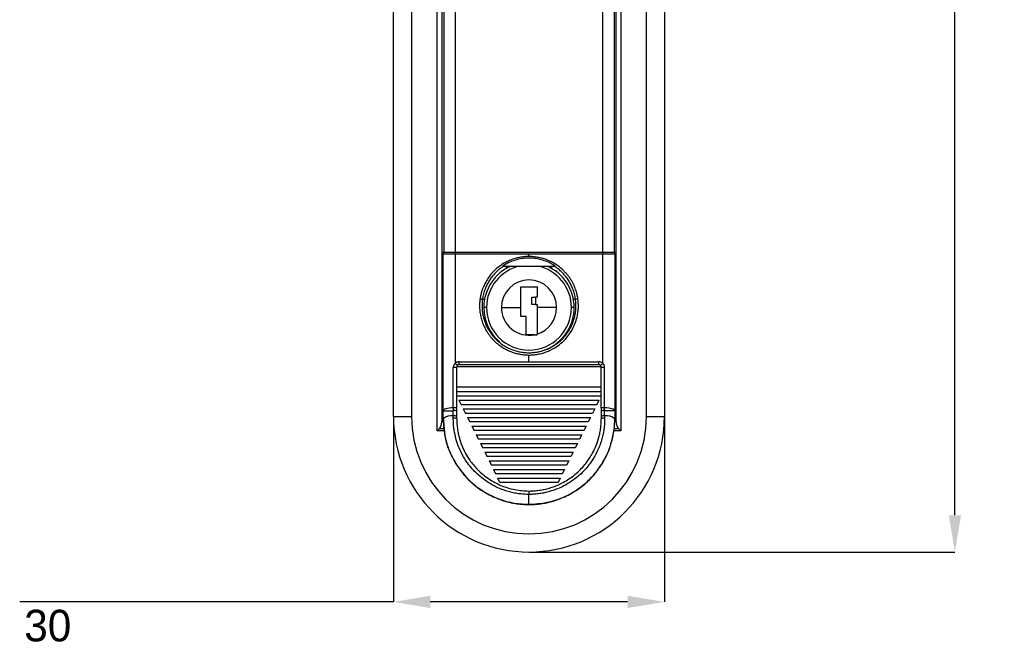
# Model space of a CAD drawing. Header units: millimetres. Extents: x 16 to 559, y 27 to 410.
# Tile 1 of 8: x 95 to 204, y 160 to 230. Entities that reach past the tile are written whole.
import ezdxf

# ---------------------------------------------------------------- set-up
doc = ezdxf.new("R2010")
doc.units = ezdxf.units.MM
doc.header["$PDSIZE"] = -1
doc.layers.add('1轮廓实线层', color=7, linetype='Continuous')
doc.layers.add('7标注层', color=3, linetype='Continuous')
doc.styles.add('SLDTEXTSTYLE5', font='TXT', dxfattribs={"width": 0.7})
doc.dimstyles.new('SLDDIMSTYLE0', dxfattribs={"dimtxt": 3.5, "dimasz": 4.08, "dimexe": 0, "dimexo": 0.0625, "dimgap": 0.875, "dimtad": 2, "dimlfac": 2, "dimrnd": 1e-09, "dimzin": 12, "dimdsep": 46, "dimtxsty": 'SLDTEXTSTYLE5', "dimsah": 1, "dimcen": 0.09, "dimadec": 0, "dimazin": 3, "dimtfac": 1, "dimtofl": 0, "dimtmove": 0, "dimatfit": 3, "dimfxl": 1, "dimfrac": 2, "dimtolj": 1, "dimtzin": 12, "dimarcsym": 0})

# ---------------------------------------------------------------- blocks, each defined once
blk = doc.blocks.new('_D_1')
at = {"layer": '7标注层', "color": 0, "lineweight": -2, "transparency": 16777216}
for p, q in [((135.9, 186.01), (135.9, 165.55)), ((165.9, 186.01), (165.9, 165.55)), ((135.9, 165.55), (94.53, 165.55)), ((161.82, 165.55), (139.98, 165.55))]:
    blk.add_line(p, q, dxfattribs=at)
at = {"layer": '7标注层', "color": 0, "transparency": 16777216}
for points in [[(139.98, 166.23), (139.98, 164.87), (135.9, 165.55)], [(161.82, 166.23), (161.82, 164.87), (165.9, 165.55)]]:
    blk.add_solid(points, dxfattribs=at)
at = {"layer": 'Defpoints', "color": 0, "transparency": 16777216}
for p in [(135.9, 186.07), (165.9, 186.07), (165.9, 165.55)]:
    blk.add_point(p, dxfattribs=at)
at = {"layer": '7标注层', "color": 0, "transparency": 16777216, "insert": (97.64, 164.68), "char_height": 3.5, "attachment_point": 2}
blk.add_mtext('\\A1;30', dxfattribs=at)
blk = doc.blocks.new('_D_2')
at = {"layer": '7标注层', "color": 0, "lineweight": -2, "transparency": 16777216}
for p, q in [((150.96, 295.87), (198.04, 295.87)), ((198.04, 175.15), (198.04, 291.79)), ((150.96, 171.07), (198.04, 171.07))]:
    blk.add_line(p, q, dxfattribs=at)
at = {"layer": '7标注层', "color": 0, "transparency": 16777216}
for points in [[(197.36, 291.79), (198.72, 291.79), (198.04, 295.87)], [(197.36, 175.15), (198.72, 175.15), (198.04, 171.07)]]:
    blk.add_solid(points, dxfattribs=at)
at = {"layer": 'Defpoints', "color": 0, "transparency": 16777216}
for p in [(150.9, 295.87), (198.04, 295.87), (150.9, 171.07)]:
    blk.add_point(p, dxfattribs=at)
at = {"layer": '7标注层', "color": 0, "transparency": 16777216, "insert": (198.92, 235.15), "char_height": 3.5, "attachment_point": 2, "rotation": 90}
blk.add_mtext('\\A1;120', dxfattribs=at)

msp = doc.modelspace()

# ---------------------------------------------------------------- linework, layer by layer
at = {"layer": '1轮廓实线层'}
for p, q in [((135.9021, 186.0737), (135.9021, 280.8737)), ((137.9021, 280.8737), (137.9021, 186.0737)), ((163.9021, 186.0737), (163.9021, 280.8737)), ((165.9021, 280.8737), (165.9021, 186.0737)), ((140.7521, 184.4935), (140.7521, 270.6237)), ((141.2521, 270.6237), (141.2521, 185.4935)), ((160.5521, 185.4935), (160.5521, 270.6237)), ((161.0521, 270.6237), (161.0521, 184.4935)), ((141.4784, 240.9948), (141.4784, 204.2237)), ((142.7481, 240.9948), (142.7481, 204.2237)), ((159.056, 240.9948), (159.056, 204.2237)), ((160.3257, 240.9948), (160.3257, 204.2237)), ((141.4785, 204.2237), (141.2521, 204.2237)), ((141.4021, 204.0237), (141.2521, 204.0237)), ((142.7399, 204.0237), (141.4021, 204.0237)), ((141.4021, 186.7075), (141.4021, 204.0237)), ((142.7481, 204.2237), (141.4784, 204.2237)), ((142.7399, 204.0237), (142.7398, 191.9423)), ((150.9021, 204.0237), (142.7399, 204.0237)), ((159.056, 204.2237), (142.7481, 204.2237)), ((150.9021, 203.7737), (150.9021, 204.0237)), ((159.0642, 204.0237), (150.9021, 204.0237)), ((160.3257, 204.2237), (159.056, 204.2237)), ((159.0643, 191.9423), (159.0642, 204.0237)), ((160.402, 204.0237), (159.0642, 204.0237)), ((160.5521, 204.2237), (160.3256, 204.2237)), ((160.402, 204.0237), (160.402, 186.7075)), ((160.5521, 204.0237), (160.402, 204.0237)), ((147.9945, 202.7237), (153.8096, 202.7237)), ((148.4021, 202.4538), (148.4021, 202.7237)), ((153.4021, 202.7237), (153.4021, 202.4538)), ((150.0021, 200.4237), (151.8021, 200.4237)), ((150.0021, 198.1237), (150.0021, 200.4237)), ((151.8021, 200.4237), (151.8021, 199.2737)), ((145.7564, 199.0737), (145.9931, 199.0737)), ((151.2021, 198.4737), (151.2021, 199.2737)), ((151.6221, 199.2737), (151.6221, 198.4737)), ((151.8021, 199.2737), (151.6221, 199.2737)), ((151.6221, 198.4737), (151.8021, 198.4737)), ((151.8021, 198.4737), (151.8021, 198.1237)), ((155.811, 199.0737), (156.0477, 199.0737)), ((146.2021, 198.1237), (145.9021, 198.1237)), ((147.8426, 198.1237), (150.0021, 198.1237)), ((150.0021, 197.1237), (150.0021, 198.1237)), ((153.9615, 198.1237), (151.8021, 198.1237)), ((151.8021, 198.1237), (151.8021, 195.1996)), ((155.9021, 198.1237), (155.6021, 198.1237)), ((150.6021, 197.1237), (150.0021, 197.1237)), ((150.6021, 195.1237), (150.6021, 197.1237)), ((151.5021, 195.1237), (150.6021, 195.1237)), ((151.5021, 195.1237), (151.8021, 195.1237)), ((151.8021, 195.1237), (151.8021, 195.1996)), ((141.2521, 193.6237), (141.4021, 193.6237)), ((141.4021, 193.3237), (141.2521, 193.3237)), ((148.4021, 193.7641), (148.4021, 193.7935)), ((153.4021, 193.7935), (153.4021, 193.7641)), ((160.402, 193.6237), (160.5521, 193.6237)), ((160.5521, 193.3237), (160.402, 193.3237)), ((143.1713, 192.1237), (150.9021, 192.1237)), ((143.202, 191.8237), (158.6021, 191.8237)), ((150.9021, 192.1237), (150.9021, 192.8737)), ((150.9021, 192.1237), (158.6328, 192.1237)), ((142.5271, 191.5237), (142.9021, 191.5237)), ((142.5271, 187.0322), (142.5271, 191.5237)), ((142.9021, 187.0322), (142.9021, 191.5237)), ((142.9123, 191.6013), (158.8918, 191.6013)), ((158.9021, 191.5237), (159.277, 191.5237)), ((158.9021, 187.0322), (158.9021, 191.5237)), ((159.277, 187.0322), (159.277, 191.5237)), ((141.4021, 189.8237), (141.2521, 189.8237)), ((160.5521, 189.8237), (160.402, 189.8237)), ((158.9021, 189.3237), (142.9021, 189.3237)), ((142.9021, 188.8214), (158.9021, 188.8214)), ((158.8837, 188.3323), (142.9204, 188.3323)), ((143.1534, 187.8651), (143.3972, 187.376)), ((143.1536, 187.8651), (158.6504, 187.8651)), ((158.6507, 187.8651), (158.4069, 187.376)), ((158.9021, 188.3692), (158.8837, 188.3323)), ((141.4021, 185.8237), (141.4021, 186.7075)), ((142.9021, 187.0322), (142.5271, 187.0322)), ((142.5271, 186.1444), (142.5271, 186.7115)), ((142.9021, 186.0802), (142.9021, 186.6474)), ((158.4069, 187.376), (143.3972, 187.376)), ((143.6302, 186.9088), (143.874, 186.4197)), ((143.6304, 186.9088), (158.1736, 186.9088)), ((157.9301, 186.4197), (143.874, 186.4197)), ((158.1739, 186.9088), (157.9301, 186.4197)), ((159.277, 187.0322), (158.9021, 187.0322)), ((158.9021, 186.6474), (158.9021, 186.0802)), ((159.2771, 186.1444), (159.277, 186.7115)), ((160.402, 186.7075), (160.402, 185.8237)), ((135.9021, 186.0737), (137.9021, 186.0737)), ((141.4028, 185.9192), (141.6023, 183.9247)), ((144.107, 185.9524), (144.3508, 185.4634)), ((144.1072, 185.9524), (157.6968, 185.9524)), ((157.4533, 185.4634), (144.3508, 185.4634)), ((157.6971, 185.9524), (157.4533, 185.4634)), ((158.9021, 186.0802), (158.9021, 185.8237)), ((163.9021, 186.0737), (165.9021, 186.0737)), ((141.4964, 184.4935), (140.7521, 184.4935)), ((141.0021, 184.7435), (141.4664, 184.7435)), ((144.5838, 184.9961), (144.8276, 184.5071)), ((144.584, 184.9961), (157.22, 184.9961)), ((156.9765, 184.5071), (144.8276, 184.5071)), ((157.2203, 184.9961), (156.9765, 184.5071)), ((161.0521, 184.4935), (160.3077, 184.4935)), ((160.3377, 184.7435), (160.8021, 184.7435)), ((145.0606, 184.0398), (145.3044, 183.5508)), ((145.0608, 184.0398), (156.7432, 184.0398)), ((156.4997, 183.5508), (145.3044, 183.5508)), ((156.7435, 184.0398), (156.4997, 183.5508)), ((145.5374, 183.0835), (145.7812, 182.5945)), ((145.5376, 183.0835), (156.2664, 183.0835)), ((156.0229, 182.5945), (145.7812, 182.5945)), ((146.0142, 182.1272), (146.258, 181.6382)), ((146.0144, 182.1272), (155.7896, 182.1272)), ((155.7899, 182.1272), (155.5461, 181.6382)), ((156.2667, 183.0835), (156.0229, 182.5945)), ((155.5461, 181.6382), (146.258, 181.6382)), ((146.491, 181.1709), (146.7348, 180.6818)), ((146.4912, 181.1709), (155.3128, 181.1709)), ((155.3131, 181.1709), (155.0693, 180.6818)), ((155.0693, 180.6818), (146.7348, 180.6818)), ((146.9678, 180.2146), (147.2116, 179.7255)), ((146.968, 180.2146), (154.836, 180.2146)), ((154.8363, 180.2146), (154.5925, 179.7255)), ((154.5925, 179.7255), (147.2116, 179.7255)), ((147.6884, 178.7692), (147.4446, 179.2583)), ((147.4448, 179.2583), (154.3592, 179.2583)), ((154.1157, 178.7692), (147.6884, 178.7692)), ((154.3595, 179.2583), (154.1157, 178.7692))]:
    msp.add_line(p, q, dxfattribs=at)
at = {"layer": '1轮廓实线层', "flags": 128}
msp.add_lwpolyline([(142.9021, 185.8238), (142.9021, 185.8559), (142.9021, 185.888), (142.9021, 185.92), (142.9021, 185.9521), (142.9021, 185.9841), (142.9021, 186.0162), (142.9021, 186.0482), (142.9021, 186.0802)], dxfattribs=at)
at = {"layer": '1轮廓实线层'}
for centre, radius, start, end in [((141.7021, 204.0237), 0.3, 138.189685, 180), ((144.9133, 204.0341), 2.1734, 174.99598, 180.274805), ((156.8908, 204.0341), 2.1734, 359.725194, 5.004021), ((160.1021, 204.0237), 0.3, 0, 41.810315), ((150.9021, 198.1237), 5, 113.073918, 180), ((150.9021, 198.1237), 4.7, 101.840274, 180), ((150.9021, 198.1237), 4.7, 0, 78.159726), ((150.9021, 198.1237), 5, 360, 66.926082), ((150.9021, 198.1237), 3.0594, 0, 180), ((150.9021, 198.1237), 5, 180, 229.480393), ((150.9021, 198.1237), 4.7, 180, 0), ((150.9021, 198.1237), 3.0594, 180, 281.309932), ((150.9021, 198.1237), 3.0594, 287.108026, 0), ((150.9021, 198.1237), 5, 285.957532, 360), ((157.8775, 192.0494), 0.759, 342.693522, 5.612464), ((142.6352, 186.2156), 0.5076, 58.284226, 102.300651), ((159.1689, 186.2156), 0.5076, 77.699534, 121.71606), ((150.9021, 186.0737), 15, 180, 0), ((150.9021, 186.0737), 13, 180, 0), ((142.3202, 184.7364), 1.423, 81.642521, 130.181553), ((142.6348, 185.3804), 0.5176, 58.917609, 102.128372), ((142.6352, 185.6484), 0.5076, 58.285548, 102.301326), ((159.1689, 185.6484), 0.5076, 77.698824, 121.714226), ((159.1693, 185.3804), 0.5176, 77.870641, 121.08551), ((159.4839, 184.7364), 1.423, 49.818445, 98.357482), ((150.9021, 185.8237), 8, 270.388169, 272.180014)]:
    msp.add_arc(centre, radius, start, end, dxfattribs=at)
for centre, start_param, end_param in [((140.7521, 185.4935), 3.66519143, 4.71238898), ((161.0521, 185.4935), 1.57079633, 2.61799388)]:
    msp.add_ellipse(centre, major_axis=(0, 0.866), ratio=0.57735027, start_param=start_param, end_param=end_param, dxfattribs=at)
for points, knots in [([(150.9021, 203.7737), (150.8258, 203.7727), (150.6718, 203.7709), (150.4389, 203.7557), (150.2025, 203.7307), (149.9629, 203.6945), (149.7208, 203.6469), (149.4767, 203.5873), (149.2314, 203.5152), (148.9855, 203.4302), (148.7398, 203.3318), (148.4952, 203.2198), (148.2524, 203.0937), (148.0125, 202.9533), (147.7763, 202.7984), (147.545, 202.6288), (147.2182, 202.3617), (146.8307, 201.9822), (146.4285, 201.4782), (146.11, 200.9694), (145.8663, 200.47), (145.6889, 199.9907), (145.5641, 199.5406), (145.5146, 199.2485), (145.4911, 199.1097)], [0, 0, 0, 0, 0.029375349, 0.059328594, 0.08985919, 0.120966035, 0.152648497, 0.184906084, 0.217738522, 0.251145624, 0.285127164, 0.319682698, 0.354811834, 0.390514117, 0.426789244, 0.463636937, 0.501057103, 0.58943886, 0.672112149, 0.749079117, 0.820344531, 0.885912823, 0.945802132, 1, 1, 1, 1]), ([(148.1308, 202.7237), (148.0321, 202.6615), (147.7963, 202.5017), (147.4431, 202.2173), (147.0817, 201.8634), (146.7556, 201.4753), (146.4701, 201.0591), (146.2274, 200.6195), (146.0228, 200.1468), (145.8586, 199.6311), (145.7841, 199.2636), (145.7564, 199.0737)], [0, 0, 0, 0, 0.07789589, 0.19026327, 0.30257443, 0.41542737, 0.52845605, 0.63923048, 0.75037057, 0.87188518, 1, 1, 1, 1]), ([(153.8096, 202.7237), (153.5936, 202.8657), (153.3666, 202.9921), (152.9011, 203.2086), (152.6624, 203.2991), (151.9291, 203.5182), (151.411, 203.5939), (150.6457, 203.5937), (150.391, 203.5753), (149.8822, 203.501), (149.6288, 203.4447), (149.1392, 203.2982), (148.9008, 203.2076), (148.437, 202.9918), (148.2105, 202.8657), (147.9945, 202.7237)], [0, 0, 0, 0, 0.125, 0.125, 0.25, 0.25, 0.5, 0.5, 0.625, 0.625, 0.75, 0.75, 0.875, 0.875, 1, 1, 1, 1]), ([(156.313, 199.1097), (156.3004, 199.1888), (156.2743, 199.3521), (156.2196, 199.6018), (156.1498, 199.8635), (156.0618, 200.1355), (155.9539, 200.4166), (155.824, 200.705), (155.6702, 200.9986), (155.4905, 201.295), (155.2833, 201.5917), (155.0468, 201.8855), (154.7799, 202.1731), (154.4521, 202.478), (154.0633, 202.7811), (153.6176, 203.0635), (153.1612, 203.2952), (152.7002, 203.4782), (152.2398, 203.6152), (151.785, 203.7081), (151.3396, 203.7637), (151.0461, 203.7704), (150.9021, 203.7737)], [0, 0, 0, 0, 0.03086525, 0.0636863, 0.09845193, 0.13515948, 0.1738151, 0.21442203, 0.25698046, 0.30149192, 0.3479579, 0.39637875, 0.44675519, 0.49908791, 0.56879858, 0.63648627, 0.70214907, 0.76578423, 0.82738931, 0.88696272, 0.94450142, 1, 1, 1, 1]), ([(156.0477, 199.0737), (156.0203, 199.2617), (155.9463, 199.6273), (155.7834, 200.1414), (155.5793, 200.6142), (155.337, 201.0541), (155.0521, 201.4706), (154.7265, 201.859), (154.3655, 202.2133), (154.0111, 202.4993), (153.7736, 202.6605), (153.6733, 202.7237)], [0, 0, 0, 0, 0.12682201, 0.24833794, 0.35947802, 0.4702474, 0.58326088, 0.6960867, 0.8083932, 0.92079814, 1, 1, 1, 1]), ([(145.4911, 199.1097), (145.4807, 199.0318), (145.4597, 198.8742), (145.4412, 198.634), (145.4325, 198.3885), (145.4352, 198.1379), (145.4499, 197.883), (145.4772, 197.6243), (145.5176, 197.3623), (145.5719, 197.0979), (145.6405, 196.8319), (145.724, 196.5651), (145.8229, 196.2984), (145.9376, 196.0329), (146.0686, 195.7695), (146.2161, 195.5094), (146.3804, 195.2538), (146.5617, 195.0039), (146.828, 194.6778), (147.1927, 194.3033), (147.6668, 193.9166), (148.1551, 193.5999), (148.647, 193.3489), (149.1332, 193.1583), (149.6063, 193.0215), (150.0601, 192.9329), (150.4898, 192.8825), (150.768, 192.8765), (150.9021, 192.8737)], [0, 0, 0, 0, 0.02519551, 0.05091282, 0.07714375, 0.10388649, 0.13114466, 0.15892061, 0.18721428, 0.21602592, 0.24535624, 0.27520565, 0.30557417, 0.33646226, 0.36787054, 0.3997997, 0.4322503, 0.46522252, 0.49871645, 0.56713628, 0.63238454, 0.69445768, 0.75335119, 0.80906042, 0.86158193, 0.9109144, 0.95705522, 1, 1, 1, 1]), ([(145.4911, 199.1097), (145.5513, 199.1009), (145.6248, 199.0904), (145.73, 199.0761), (145.7563, 199.073), (145.7564, 199.0737)], [0, 0, 0, 0, 0.5, 0.5, 1, 1, 1, 1]), ([(145.7564, 199.0737), (145.73, 198.8924), (145.6969, 198.5337), (145.7031, 198.012), (145.7577, 197.515), (145.8559, 197.0368), (145.9989, 196.5689), (146.1864, 196.114), (146.4189, 195.6731), (146.7004, 195.2452), (147.0332, 194.8354), (147.4136, 194.4547), (147.8341, 194.1135), (148.2842, 193.8201), (148.751, 193.58), (149.2233, 193.3937), (149.7017, 193.2561), (150.1881, 193.1649), (150.672, 193.1214), (151.1569, 193.1226), (151.6376, 193.1681), (152.1194, 193.2603), (152.5929, 193.398), (153.061, 193.5838), (153.5239, 193.8226), (153.9708, 194.1142), (154.389, 194.4535), (154.7681, 194.8324), (155.1005, 195.2409), (155.3822, 195.668), (155.6152, 196.1085), (155.8032, 196.5633), (155.9468, 197.0312), (156.0455, 197.5092), (156.1006, 198.0062), (156.1074, 198.5298), (156.0744, 198.8904), (156.0477, 199.0737)], [0, 0, 0, 0, 0.03078708, 0.0603984, 0.08754672, 0.11470935, 0.14232992, 0.1696935, 0.19732515, 0.22604537, 0.25572607, 0.28598942, 0.31645599, 0.34670048, 0.37625109, 0.40463912, 0.43202399, 0.45989167, 0.48779943, 0.51365446, 0.54137329, 0.56892688, 0.59606952, 0.62424083, 0.65356061, 0.68358853, 0.71388236, 0.74403006, 0.77364398, 0.80233649, 0.8299676, 0.85733956, 0.88496427, 0.9121279, 0.93927621, 0.96888731, 1, 1, 1, 1]), ([(150.9021, 192.8737), (150.982, 192.8747), (151.1437, 192.8767), (151.3884, 192.8935), (151.6373, 192.9212), (151.8899, 192.9613), (152.1454, 193.0143), (152.4032, 193.0808), (152.6624, 193.1614), (152.9222, 193.2567), (153.2942, 193.4152), (154.0676, 193.8247), (154.8711, 194.5053), (155.5719, 195.4405), (155.9768, 196.2226), (156.221, 196.9988), (156.3288, 197.5954), (156.3676, 198.0453), (156.3764, 198.5374), (156.3383, 198.8813), (156.313, 199.1097)], [0, 0, 0, 0, 0.0256387, 0.05184115, 0.07860679, 0.10593453, 0.13382388, 0.16227455, 0.19128651, 0.22085973, 0.25099391, 0.32093068, 0.50117478, 0.58231171, 0.69514257, 0.78171927, 0.84238806, 0.88919416, 0.92641056, 1, 1, 1, 1]), ([(151.2021, 199.2737), (151.2021, 199.2737), (151.2433, 199.2737), (151.3957, 199.2737), (151.5028, 199.2737), (151.6221, 199.2737)], [0, 0, 0, 0, 0.5, 0.5, 1, 1, 1, 1]), ([(151.6221, 198.4737), (151.5048, 198.4737), (151.3975, 198.4737), (151.2447, 198.4737), (151.2021, 198.4737), (151.2021, 198.4737)], [0, 0, 0, 0, 0.5, 0.5, 1, 1, 1, 1]), ([(156.0477, 199.0737), (156.0478, 199.073), (156.0741, 199.0761), (156.1793, 199.0904), (156.2528, 199.1009), (156.313, 199.1097)], [0, 0, 0, 0, 0.5, 0.5, 1, 1, 1, 1]), ([(142.7398, 191.9423), (142.7226, 191.9273), (142.6886, 191.8975), (142.6456, 191.8492), (142.608, 191.7972), (142.5686, 191.7261), (142.5344, 191.6339), (142.5294, 191.5589), (142.5271, 191.5237)], [0, 0, 0, 0, 0.14104739, 0.28000913, 0.40000861, 0.53857498, 0.78328137, 1, 1, 1, 1]), ([(143.1713, 192.1237), (143.1462, 192.1228), (143.0978, 192.121), (143.0295, 192.1078), (142.9689, 192.0896), (142.916, 192.0677), (142.8707, 192.044), (142.8325, 192.0201), (142.801, 191.9972), (142.7757, 191.9763), (142.7558, 191.9583), (142.7447, 191.9472), (142.7398, 191.9423)], [0, 0, 0, 0, 0.15726747, 0.30172015, 0.43342904, 0.55240644, 0.65869437, 0.75232019, 0.83328044, 0.9015613, 0.95714041, 1, 1, 1, 1]), ([(142.7398, 191.9423), (142.7659, 191.9166), (142.795, 191.8887), (142.8531, 191.8348), (142.8821, 191.809), (142.9312, 191.7675), (142.9512, 191.7519), (142.9782, 191.7337), (142.9853, 191.731), (142.9872, 191.733)], [0, 0, 0, 0, 0.25, 0.25, 0.5, 0.5, 0.75, 0.75, 1, 1, 1, 1]), ([(143.202, 191.8237), (143.1849, 191.8228), (143.1522, 191.8212), (143.1067, 191.8092), (143.0676, 191.7929), (143.0352, 191.7737), (143.0087, 191.7539), (142.994, 191.7396), (142.9872, 191.733)], [0, 0, 0, 0, 0.21520313, 0.41099312, 0.58736575, 0.74432032, 0.88186113, 1, 1, 1, 1]), ([(143.202, 191.8236), (143.1949, 191.8236), (143.1865, 191.8519), (143.1744, 191.9683), (143.1713, 192.0518), (143.1713, 192.1237)], [0, 0, 0, 0, 0.5, 0.5, 1, 1, 1, 1]), ([(158.8169, 191.733), (158.7991, 191.7513), (158.7585, 191.7835), (158.687, 191.8149), (158.6328, 191.8233), (158.6044, 191.8237), (158.6021, 191.8237)], [0, 0, 0, 0, 0.31794703, 0.64396751, 0.97076786, 1, 1, 1, 1]), ([(158.8169, 191.733), (158.8189, 191.731), (158.8259, 191.7337), (158.853, 191.7519), (158.8729, 191.7675), (158.9221, 191.809), (158.951, 191.8348), (159.0091, 191.8887), (159.0382, 191.9166), (159.0643, 191.9423)], [0, 0, 0, 0, 0.25, 0.25, 0.5, 0.5, 0.75, 0.75, 1, 1, 1, 1]), ([(159.277, 191.5237), (159.2765, 191.5408), (159.2754, 191.576), (159.266, 191.6298), (159.2503, 191.6855), (159.222, 191.7532), (159.1669, 191.8461), (159.1033, 191.9058), (159.0643, 191.9423)], [0, 0, 0, 0, 0.10520285, 0.21706476, 0.33597432, 0.46229091, 0.67065324, 1, 1, 1, 1]), ([(142.9872, 191.733), (142.981, 191.7266), (142.9588, 191.7018), (142.9286, 191.6538), (142.9066, 191.5882), (142.9021, 191.5442), (142.9021, 191.5237)], [0, 0, 0, 0, 0.11938599, 0.44433555, 0.74077374, 1, 1, 1, 1]), ([(158.9021, 191.5237), (158.9016, 191.5361), (158.9007, 191.5616), (158.8929, 191.6004), (158.8783, 191.6441), (158.8577, 191.6827), (158.8353, 191.7133), (158.8224, 191.7271), (158.8169, 191.733)], [0, 0, 0, 0, 0.1588316, 0.32751736, 0.50658029, 0.75509653, 0.8948679, 1, 1, 1, 1]), ([(142.5271, 187.0322), (142.2058, 187.0137), (141.9153, 186.9706), (141.513, 186.854), (141.4023, 186.7812), (141.4021, 186.7075)], [0, 0, 0, 0, 0.5, 0.5, 1, 1, 1, 1]), ([(141.4021, 186.7075), (141.4029, 186.7074), (141.4046, 186.7071), (141.4191, 186.7075), (141.4444, 186.7081), (141.4949, 186.7091), (141.5818, 186.7098), (141.7207, 186.71), (141.885, 186.7105), (142.0797, 186.7109), (142.293, 186.7117), (142.4489, 186.7116), (142.5271, 186.7115)], [0, 0, 0, 0, 0.05785406, 0.11958954, 0.18536992, 0.25532217, 0.39121501, 0.50764626, 0.63534611, 0.755824, 0.87745406, 1, 1, 1, 1]), ([(142.5271, 187.0322), (142.527, 187.027), (142.5267, 186.9943), (142.5261, 186.9343), (142.5259, 186.8524), (142.5263, 186.7781), (142.5268, 186.7314), (142.5271, 186.7115)], [0, 0, 0, 0, 0.04845786, 0.30306773, 0.55705666, 0.81095099, 1, 1, 1, 1]), ([(159.277, 186.7115), (159.2773, 186.7314), (159.2778, 186.7781), (159.2782, 186.8524), (159.278, 186.9343), (159.2774, 186.9943), (159.2771, 187.027), (159.277, 187.0322)], [0, 0, 0, 0, 0.18905668, 0.44295702, 0.69695189, 0.95156763, 1, 1, 1, 1]), ([(160.402, 186.7075), (160.4018, 186.7812), (160.2911, 186.854), (159.8888, 186.9706), (159.5983, 187.0137), (159.277, 187.0322)], [0, 0, 0, 0, 0.5, 0.5, 1, 1, 1, 1]), ([(160.402, 186.7075), (160.4011, 186.7074), (160.3993, 186.7071), (160.3839, 186.7075), (160.3581, 186.7081), (160.3079, 186.7091), (160.2216, 186.7098), (160.0828, 186.71), (159.9186, 186.7105), (159.7242, 186.7109), (159.511, 186.7117), (159.3552, 186.7116), (159.277, 186.7115)], [0, 0, 0, 0, 0.06103172, 0.12407402, 0.18912869, 0.25619733, 0.39181909, 0.50823158, 0.63558422, 0.75595728, 0.87747964, 1, 1, 1, 1]), ([(141.4021, 185.8237), (141.403, 185.7221), (141.4049, 185.5163), (141.4206, 185.2042), (141.4467, 184.8849), (141.4847, 184.559), (141.5351, 184.2269), (141.5989, 183.8891), (141.6768, 183.5463), (141.7694, 183.1991), (141.8775, 182.8482), (142.0019, 182.4943), (142.1902, 182.0198), (142.5124, 181.3331), (143.0209, 180.4813), (143.6304, 179.686), (144.5157, 178.7412), (145.7015, 177.8006), (146.9982, 177.1347), (147.9254, 176.7948), (148.5227, 176.6196), (149.1217, 176.4852), (149.7193, 176.3917), (150.3127, 176.3342), (150.7068, 176.3271), (150.9022, 176.3237)], [0, 0, 0, 0, 0.02052504, 0.04159134, 0.06319494, 0.08533293, 0.10800604, 0.13121535, 0.15496095, 0.17924228, 0.20405905, 0.22941133, 0.25529918, 0.30757215, 0.38305434, 0.45588373, 0.50984546, 0.64427047, 0.75788623, 0.7997905, 0.84107664, 0.8817421, 0.92178537, 0.96120532, 1, 1, 1, 1]), ([(150.9022, 177.4487), (150.8061, 177.4496), (150.6134, 177.4516), (150.3242, 177.4671), (150.0345, 177.4921), (149.7447, 177.5274), (149.4554, 177.5729), (149.1669, 177.6286), (148.8797, 177.6947), (148.5941, 177.771), (148.3108, 177.8575), (148.03, 177.9543), (147.3572, 178.2134), (146.2891, 178.7684), (145.2274, 179.619), (144.462, 180.4463), (144.0118, 181.0418), (143.557, 181.7671), (143.1675, 182.5532), (142.8596, 183.4324), (142.6849, 184.1557), (142.5873, 184.7625), (142.5325, 185.3195), (142.5282, 185.6963), (142.5261, 185.8864)], [0, 0, 0, 0, 0.02146848, 0.04303006, 0.06468227, 0.08642243, 0.10824775, 0.13015554, 0.15214341, 0.17420877, 0.19634875, 0.21856041, 0.24084138, 0.3582793, 0.48812153, 0.54728623, 0.61503833, 0.65847122, 0.74329953, 0.8156605, 0.87190755, 0.91383363, 0.95652939, 1, 1, 1, 1]), ([(142.9021, 185.8238), (142.903, 185.7297), (142.905, 185.5363), (142.9216, 185.2394), (142.9501, 184.9285), (142.9932, 184.6042), (143.0602, 184.2226), (143.2019, 183.6059), (143.5534, 182.5558), (144.2252, 181.325), (145.2414, 180.1046), (146.4054, 179.1443), (147.8094, 178.3906), (149.3137, 177.9287), (150.3785, 177.8236), (150.9022, 177.8237), (150.9022, 177.8237)], [0, 0, 0, 0, 0.022682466, 0.046578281, 0.071687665, 0.098010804, 0.125547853, 0.165287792, 0.250938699, 0.39269656, 0.501135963, 0.631648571, 0.750782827, 0.877068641, 0.999986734, 1, 1, 1, 1]), ([(159.278, 185.8864), (159.2778, 185.7868), (159.2775, 185.5848), (159.2628, 185.2781), (159.2367, 184.9641), (159.1975, 184.6431), (159.1444, 184.3158), (159.0764, 183.9827), (158.9928, 183.6444), (158.8926, 183.3017), (158.7749, 182.9553), (158.4394, 182.0934), (157.8221, 181.0055), (156.7145, 179.7291), (155.5144, 178.7681), (154.3734, 178.1752), (153.5422, 177.8692), (153.0219, 177.7153), (152.4952, 177.5957), (151.9649, 177.5111), (151.4334, 177.4585), (151.0789, 177.4519), (150.9022, 177.4487)], [0, 0, 0, 0, 0.02279094, 0.04621451, 0.07027395, 0.09497531, 0.12032404, 0.14632466, 0.17298221, 0.20030236, 0.22829094, 0.25695394, 0.4126728, 0.51187978, 0.6416483, 0.7591909, 0.79995261, 0.84048427, 0.88077102, 0.92079614, 0.96054448, 1, 1, 1, 1]), ([(150.9022, 176.3237), (150.9995, 176.3245), (151.1949, 176.3263), (151.4888, 176.3404), (151.7845, 176.3631), (152.0816, 176.3956), (152.3799, 176.4377), (152.6789, 176.4897), (152.9783, 176.5516), (153.2777, 176.6238), (153.5768, 176.7062), (153.875, 176.799), (154.1721, 176.9023), (154.8993, 177.1826), (156.1029, 177.8008), (157.2884, 178.7412), (158.174, 179.6863), (158.7834, 180.4815), (159.2919, 181.3334), (159.6583, 182.1145), (159.9105, 182.7818), (160.1017, 183.4237), (160.2425, 184.0516), (160.3367, 184.6615), (160.3922, 185.2501), (160.3988, 185.6355), (160.402, 185.8237)], [0, 0, 0, 0, 0.01930823, 0.03877583, 0.05840257, 0.07818816, 0.0981325, 0.11823575, 0.13849781, 0.15891835, 0.17949694, 0.2002337, 0.22112883, 0.24218209, 0.35570876, 0.49021802, 0.54414162, 0.61700273, 0.69246029, 0.7447526, 0.79178611, 0.83702381, 0.88046546, 0.9221087, 0.96195561, 1, 1, 1, 1]), ([(150.9022, 177.8237), (150.9966, 177.8246), (151.1859, 177.8266), (151.47, 177.8423), (151.7547, 177.8675), (152.0394, 177.9032), (152.3238, 177.9492), (152.6076, 178.0058), (152.8904, 178.0729), (153.1717, 178.1505), (153.4511, 178.2387), (153.7282, 178.3376), (154.3789, 178.597), (155.399, 179.1444), (156.4043, 179.9739), (157.1166, 180.7657), (157.5629, 181.3713), (157.9703, 182.0498), (158.3455, 182.8392), (158.6022, 183.606), (158.7604, 184.2938), (158.8436, 184.8125), (158.8935, 185.3307), (158.8993, 185.6641), (158.9021, 185.8237)], [0, 0, 0, 0, 0.02214776, 0.04439318, 0.0667392, 0.08918872, 0.11174461, 0.13440967, 0.15718671, 0.18007844, 0.20308758, 0.22621677, 0.24946865, 0.36851382, 0.49894113, 0.55850002, 0.6240384, 0.67975227, 0.74926198, 0.83484237, 0.87456328, 0.91974463, 0.96155664, 1, 1, 1, 1]), ([(159.9067, 182.871), (160.0478, 183.3302), (160.3519, 184.3199), (160.3841, 185.361), (160.4013, 185.9192)], [0, 0, 0, 0, 0.46388334, 1, 1, 1, 1]), ([(141.6023, 183.9247), (141.6044, 183.9026), (141.6712, 183.2131), (142.1902, 181.9477), (143.1326, 180.2461), (144.4123, 178.8231), (145.9003, 177.7002), (147.541, 176.9094), (149.2567, 176.4271), (150.4212, 176.3756), (150.9937, 176.3503)], [0, 0, 0, 0, 0.00514167, 0.16026989, 0.31088593, 0.4571498, 0.59919965, 0.73708631, 0.87073897, 1, 1, 1, 1]), ([(150.8108, 176.3503), (151.524, 176.3911), (152.9293, 176.4715), (154.8995, 177.1586), (156.6134, 178.1722), (158.0341, 179.4653), (159.1, 180.9595), (159.7174, 182.1163), (159.8839, 182.7805), (159.9067, 182.871)], [0, 0, 0, 0, 0.175774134, 0.346385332, 0.511664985, 0.671636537, 0.826464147, 0.976331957, 1, 1, 1, 1]), ([(150.9022, 177.8237), (150.9022, 177.8237), (150.9022, 177.8156), (150.9022, 177.777), (150.9022, 177.7462), (150.9022, 177.6687), (150.9022, 177.6225), (150.9022, 177.5314), (150.9022, 177.487), (150.9022, 177.4487)], [0, 0, 0, 0, 0.25, 0.25, 0.5, 0.5, 0.75, 0.75, 1, 1, 1, 1]), ([(150.9022, 176.3237), (150.9022, 176.3237), (150.9022, 176.345), (150.9022, 176.4421), (150.9022, 176.5182), (150.9022, 176.7222), (150.9022, 176.8499), (150.9022, 177.1349), (150.9022, 177.2918), (150.9022, 177.4487)], [0, 0, 0, 0, 0.25, 0.25, 0.5, 0.5, 0.75, 0.75, 1, 1, 1, 1])]:
    msp.add_open_spline(points, degree=3, knots=knots, dxfattribs=at)
for points in [[(159.0643, 191.9423), (159.0265, 191.981), (158.9439, 192.0458), (158.7918, 192.1098), (158.6872, 192.1237), (158.6328, 192.1237)], [(142.9021, 188.3692), (142.9104, 188.3524), (142.9165, 188.3402), (142.9204, 188.3323)], [(142.9021, 186.6474), (142.9021, 186.6895), (142.9021, 186.7741), (142.9021, 186.9029), (142.9021, 186.989), (142.9021, 187.0322)], [(158.9021, 187.0322), (158.9021, 186.989), (158.9021, 186.9029), (158.9021, 186.7741), (158.9021, 186.6895), (158.9021, 186.6474)], [(142.5261, 185.8864), (142.5263, 185.9151), (142.527, 185.9726), (142.5266, 186.0586), (142.5271, 186.1158), (142.5271, 186.1444)], [(159.2771, 186.1444), (159.2771, 186.1158), (159.2775, 186.0585), (159.2771, 185.9726), (159.2778, 185.9151), (159.278, 185.8864)], [(140.7521, 184.4935), (140.7826, 184.5241), (140.8423, 184.5837), (140.9263, 184.6678), (140.9777, 184.7192), (141.0021, 184.7435)], [(160.8021, 184.7435), (160.8264, 184.7192), (160.8778, 184.6678), (160.9618, 184.5837), (161.0215, 184.5241), (161.0521, 184.4935)]]:
    msp.add_open_spline(points, degree=3, dxfattribs=at)

# ---------------------------------------------------------------- dimensions: what is measured, and where the dimension line sits
at = {"layer": '7标注层'}
dim = msp.add_linear_dim(base=(198.0435, 295.8737), p1=(150.9021, 171.0737), p2=(150.9021, 295.8737), angle=90, text='120', dimstyle='SLDDIMSTYLE0', override={"dimlfac": 1, "dimtxsty": 'Standard'}, dxfattribs=at)
dim.commit()
dim.dimension.update_dxf_attribs({"geometry": '_D_2', "text_midpoint": (198.0435, 235.1547), "dimtype": 160})
dim = msp.add_linear_dim(base=(165.9021, 165.552), p1=(135.9021, 186.0737), p2=(165.9021, 186.0737), angle=0, dimstyle='SLDDIMSTYLE0', override={"dimlfac": 1, "dimtxsty": 'Standard'}, dxfattribs=at)
dim.commit()
dim.dimension.update_dxf_attribs({"geometry": '_D_1', "text_midpoint": (97.6362, 165.552), "dimtype": 160})

doc.saveas('drawing.dxf')
